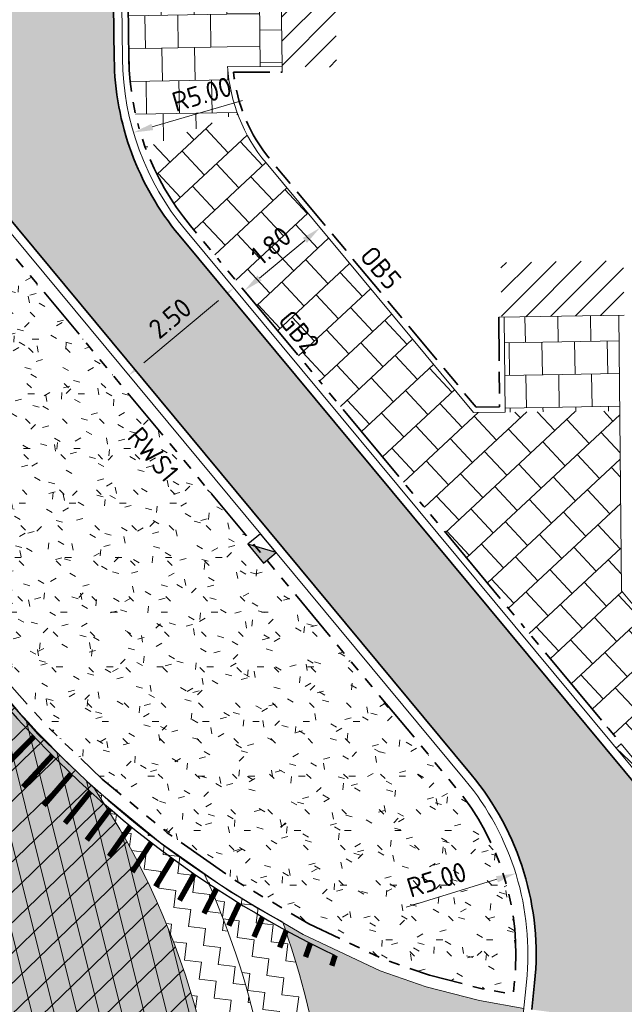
# Model space of a CAD drawing. Header units: metres. Extents: x 196651 to 397723, y 354703 to 710691.
# Tile 211 of 256: x 198066 to 198077, y 356126 to 356144. Entities that reach past the tile are written whole.
import ezdxf
from ezdxf.enums import TextEntityAlignment as Align

# ---------------------------------------------------------------- set-up
doc = ezdxf.new("R2010")
doc.units = ezdxf.units.M
doc.header["$MEASUREMENT"] = 0
for name, pattern in [('VH-OPSLUITBAND_100X200', [16, 8, -2, 4, -2]), ('VH-RIJWIELPADBAND_410X225', [28, 16, -2, 2, -2, 0, -2, 2, -2]), ('VH-RWSBAND_110X220', [24, 10, -2, 2, -2, 2, -2, 2, -2])]:
    doc.linetypes.add(name, pattern=pattern)
for name, color, linetype, lineweight in [('N-WE-GR-GRAS_BERM-A', 86, 'Continuous', 5), ('N-WE-VH-GOOT_TEGEL-G', 170, 'Continuous', 35), ('N-WE-VH-KANTOPSLUITING_OPSLUITBAND_100X200-G', 5, 'VH-OPSLUITBAND_100X200', 35), ('N-WE-VH-KANTOPSLUITING_RIJWIELPADBAND_410X250-G', 5, 'VH-RIJWIELPADBAND_410X225', 35), ('N-WE-VH-KANTOPSLUITING_TEKST-T', 7, 'VH-OPSLUITBAND_100X200', 35), ('N-WE-VH-KANTOPSLUITING_TROTTOIRBAND_RWS_110 220-G', 6, 'VH-RWSBAND_110X220', 35), ('N-WE-VH-KANTVERHARDING-G', 1, 'Continuous', 5), ('N-WE-VH-VERHARDING_ASFALT_DEKLAAG-A', 251, 'Continuous', 5), ('N-WE-VH-VERHARDING_ASFALT_DEKLAAG-G_ZWART', 252, 'Continuous', 5), ('N-WE-VH-VERHARDING_ASFALT_TRAPSGEWIJSFREZEN-1_TRAP-A', 5, 'Continuous', 5), ('N-WE-VH-VERHARDING_HERSTRATEN-A', 252, 'Continuous', 5), ('N-WE-VH-VERHARDING_TEGEL-A', 252, 'Continuous', 5), ('X-XX-AL-AANPIJLING-M', 7, 'Continuous', 18)]:
    doc.layers.add(name, color=color, linetype=linetype, lineweight=lineweight)
doc.layers.add('N-WE-RI-HWA_KOLK_TROTTOIR-S', color=150, linetype='Continuous')
doc.layers.add('N-WE-VW-MARKERING_RUMBLE_STRIP-G', color=7, linetype='Continuous')
doc.layers.add('N-WE-VH-VERHARDING_ASFALT_DEKLAAG-G_ROOD', color=7, linetype='Continuous', lineweight=5, true_color=0xbf4040)
doc.layers.add('X-XX-AL-HULPLIJNEN', color=4, linetype='Continuous', lineweight=25, plot=False)
doc.styles.add('NLCS-ISO', font='NLCS-ISO.ttf')
doc.styles.add('NLCS-ISO-M200-T18', font='NLCS-ISO.ttf')
doc.dimstyles.new('NLCS-M200-T18-PIJL', dxfattribs={"dimscale": 0.2, "dimtxt": 1.799999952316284, "dimasz": 1.8, "dimexe": 2, "dimexo": 2, "dimgap": 0.7, "dimtad": 1, "dimzin": 0, "dimdsep": 46, "dimtxsty": 'NLCS-ISO-M200-T18', "dimcen": 0, "dimdle": 2, "dimse1": 1, "dimse2": 1, "dimclrd": 256, "dimclre": 256, "dimclrt": 256, "dimadec": 1, "dimazin": 0, "dimtfac": 1, "dimtofl": 0, "dimtmove": 1, "dimatfit": 0, "dimfxl": 2, "dimfxlon": 1, "dimtfillclr": 254, "dimtolj": 1, "dimtzin": 0, "dimlwd": 18, "dimlwe": 18, "dimarcsym": 0})

# ---------------------------------------------------------------- blocks, each defined once
blk = doc.blocks.new('*D1789')
at = {"layer": 'Defpoints', "color": 0, "ltscale": 0.2, "transparency": 16777216}
for p in [(198074.9305068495, 356128.0013310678), (198070.1539112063, 356126.5234494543)]:
    blk.add_point(p, dxfattribs=at)
at = {"layer": 'X-XX-AL-AANPIJLING-M', "linetype": 'Continuous', "lineweight": 18, "ltscale": 0.2, "transparency": 16777216}
blk.add_line((198072.9262473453, 356127.3812119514), (198074.5865919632, 356127.8949235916), dxfattribs=at)
at = {"layer": 'X-XX-AL-AANPIJLING-M', "ltscale": 0.2, "transparency": 16777216}
blk.add_solid([(198074.5688573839, 356127.9522427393), (198074.6043265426, 356127.8376044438), (198074.9305068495, 356128.0013310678)], dxfattribs=at)
at = {"layer": 'X-XX-AL-AANPIJLING-M', "ltscale": 0.2, "transparency": 16777216, "insert": (198073.4812799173, 356127.8879059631), "char_height": 0.3599999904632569, "attachment_point": 5, "rotation": 17.19209941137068, "style": 'NLCS-ISO-M200-T18'}
blk.add_mtext('\\A1;R5.00', dxfattribs=at)
blk = doc.blocks.new('*D1961')
at = {"layer": 'Defpoints', "color": 0, "ltscale": 0.2, "transparency": 16777216}
for p in [(198072.7254132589, 356142.9849093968), (198067.9286303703, 356141.5739260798)]:
    blk.add_point(p, dxfattribs=at)
at = {"layer": 'X-XX-AL-AANPIJLING-M', "linetype": 'Continuous', "lineweight": 18, "ltscale": 0.2, "transparency": 16777216}
blk.add_line((198069.9240920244, 356142.1608951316), (198068.2739987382, 356141.6755168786), dxfattribs=at)
at = {"layer": 'X-XX-AL-AANPIJLING-M', "ltscale": 0.2, "transparency": 16777216}
blk.add_solid([(198068.2570669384, 356141.7330782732), (198068.290930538, 356141.6179554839), (198067.9286303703, 356141.5739260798)], dxfattribs=at)
at = {"layer": 'X-XX-AL-AANPIJLING-M', "ltscale": 0.2, "transparency": 16777216, "insert": (198069.1814266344, 356142.2759955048), "char_height": 0.3599999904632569, "attachment_point": 5, "rotation": 16.39135228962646, "style": 'NLCS-ISO-M200-T18'}
blk.add_mtext('\\A1;R5.00', dxfattribs=at)
blk = doc.blocks.new('TEKST TB')
at = {"style": 'NLCS-ISO'}
blk.add_attdef('TEKST_TROTTOIRBANDEN', text='', height=0.36, rotation=0.340705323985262, dxfattribs=at).set_placement((0, 0), align=Align.BOTTOM_CENTER)
blk = doc.blocks.new('N-SRI-HWA-KOLK_TROTTOIR-SO')
blk.add_hatch(color=256).paths.add_polyline_path([(1.125000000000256, 0.7499999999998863), (-1.124999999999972, 0.7499999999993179), (-1.124999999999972, -0.7499999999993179)])
blk.add_line((-1.124999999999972, -0.7499999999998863), (1.124999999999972, 0.7499999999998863))
at = {"flags": 128}
blk.add_lwpolyline([(-1.124999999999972, -0.7499999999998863), (1.124999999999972, -0.7499999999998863), (1.124999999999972, 0.7499999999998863), (-1.124999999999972, 0.7499999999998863)], close=True, dxfattribs=at)
blk = doc.blocks.new('*D1793')
at = {"layer": 'Defpoints', "color": 0, "ltscale": 0.2, "transparency": 16777216}
for p in [(198069.7413238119, 356138.7529253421), (198069.7648533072, 356138.7246175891), (198067.8187580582, 356137.1548825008)]:
    blk.add_point(p, dxfattribs=at)
at = {"layer": 'X-XX-AL-AANPIJLING-M', "linetype": 'Continuous', "lineweight": 18, "ltscale": 0.2, "transparency": 16777216}
blk.add_line((198068.1191370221, 356137.356692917), (198069.4880038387, 356138.49449942), dxfattribs=at)
at = {"layer": 'X-XX-AL-AANPIJLING-M', "ltscale": 0.2, "transparency": 16777216}
for points in [[(198069.4496508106, 356138.5406409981), (198069.5263568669, 356138.4483578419), (198069.7648533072, 356138.7246175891)], [(198068.0807839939, 356137.4028344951), (198068.1574900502, 356137.3105513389), (198067.8422875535, 356137.1265747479)]]:
    blk.add_solid(points, dxfattribs=at)
at = {"layer": 'X-XX-AL-AANPIJLING-M', "ltscale": 0.2, "transparency": 16777216, "insert": (198068.5990209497, 356138.1716845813), "char_height": 0.3599999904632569, "attachment_point": 5, "rotation": 39.73346808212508, "style": 'NLCS-ISO-M200-T18'}
blk.add_mtext('\\A1;2.50', dxfattribs=at)
blk = doc.blocks.new('*D325')
at = {"layer": 'Defpoints', "color": 0, "ltscale": 0.2, "transparency": 16777216}
for p in [(198071.3443652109, 356139.8280201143), (198071.344365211, 356139.8280201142), (198069.9601178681, 356138.6774292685)]:
    blk.add_point(p, dxfattribs=at)
at = {"layer": 'X-XX-AL-AANPIJLING-M', "linetype": 'Continuous', "lineweight": 18, "ltscale": 0.2, "transparency": 16777216}
blk.add_line((198070.2369673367, 356138.9075474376), (198071.0675157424, 356139.5979019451), dxfattribs=at)
at = {"layer": 'X-XX-AL-AANPIJLING-M', "ltscale": 0.2, "transparency": 16777216}
for points in [[(198071.0291627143, 356139.6440435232), (198071.1058687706, 356139.551760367), (198071.344365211, 356139.8280201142)], [(198070.1986143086, 356138.9536890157), (198070.2753203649, 356138.8614058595), (198069.9601178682, 356138.6774292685)]]:
    blk.add_solid(points, dxfattribs=at)
at = {"layer": 'X-XX-AL-AANPIJLING-M', "ltscale": 0.2, "transparency": 16777216, "insert": (198070.447692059, 356139.4988131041), "char_height": 0.3599999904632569, "attachment_point": 5, "rotation": 39.73346808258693, "style": 'NLCS-ISO-M200-T18'}
blk.add_mtext('\\A1;1.80', dxfattribs=at)
blk = doc.blocks.new('*D1662')
at = {"layer": 'Defpoints', "color": 0, "ltscale": 0.2, "transparency": 16777216}
for p in [(198075.9928264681, 356140.4842743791), (198064.4045355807, 356130.9600151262)]:
    blk.add_point(p, dxfattribs=at)
at = {"layer": 'X-XX-AL-AANPIJLING-M', "linetype": 'Continuous', "lineweight": 18, "ltscale": 0.2, "transparency": 16777216}
blk.add_line((198062.6585664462, 356129.5250267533), (198064.1264165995, 356130.7314329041), dxfattribs=at)
at = {"layer": 'X-XX-AL-AANPIJLING-M', "ltscale": 0.2, "transparency": 16777216}
blk.add_solid([(198064.0883195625, 356130.7777860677), (198064.1645136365, 356130.6850797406), (198064.4045355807, 356130.9600151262)], dxfattribs=at)
at = {"layer": 'X-XX-AL-AANPIJLING-M', "ltscale": 0.2, "transparency": 16777216, "insert": (198063.0502478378, 356130.2611555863), "char_height": 0.3599999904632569, "attachment_point": 5, "rotation": 39.41632190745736, "style": 'NLCS-ISO-M200-T18'}
blk.add_mtext('\\A1;R15.00', dxfattribs=at)

msp = doc.modelspace()

# ---------------------------------------------------------------- hatches: boundary and pattern name
at = {"layer": 'N-WE-GR-GRAS_BERM-A'}
h = msp.add_hatch(dxfattribs=at)
h.set_pattern_fill('AGR-GRAS_01', color=256, scale=0.04, pattern_type=2)
h.set_pattern_definition([(0, (198061.4333125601, 356125.7859965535), (1, 1), [0.12, -0.8]), (45, (198061.83331256, 356125.9859965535), (-0.1131370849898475, 1.866761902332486), [0.12, -0.8]), (29.99999999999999, (198061.51331256, 356125.9059965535), (0.2274613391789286, 1.286025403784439), [0.12, -0.8]), (15, (198061.7533125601, 356126.2659965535), (0.3856270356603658, 0.7244941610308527), [0.12, -0.8]), (135, (198061.5933125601, 356127.7859965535), (-0.02828427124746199, -0.6505382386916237), [0.12, -0.8]), (150, (198062.6333125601, 356126.1859965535), (0.2156921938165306, -0.5864101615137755), [0.12, -0.8]), (165, (198061.67331256, 356125.8259965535), (0.1434520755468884, -0.7010146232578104), [0.12, -0.8]), (85, (198061.83331256, 356126.1859965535), (-0.872677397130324, 1.040016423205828), [0.12, -0.8]), (99.99999999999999, (198061.4333125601, 356125.7859965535), (-1.112117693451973, 0.7787131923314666), [0.12, -0.7999999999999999])])
h.paths.add_polyline_path([(198063.8091041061, 356141.6346268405, 0.1861538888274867), (198061.4338776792, 356142.9608054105, 0.03248271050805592), (198061.5931321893, 356140.2017585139), (198061.9378812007, 356138.6044543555), (198062.4298827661, 356137.0464493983), (198063.056744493, 356135.5366420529), (198063.804431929, 356134.0828053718), (198064.5515202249, 356132.8876614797), (198065.3993531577, 356131.760507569), (198066.3376571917, 356130.7066439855), (198067.3543714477, 356129.7284640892), (198068.5482122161, 356128.746290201), (198069.8139300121, 356127.8592989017), (198071.1430605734, 356127.080596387), (198072.5313859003, 356126.419958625), (198073.3523557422, 356126.136865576), (198074.3161181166, 356125.8890409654), (198074.8833027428, 356125.7859965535), (198074.9088737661, 356126.0348483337, 0.2016370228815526), (198073.8298569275, 356129.5789073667)])
at = {"layer": 'N-WE-VH-VERHARDING_ASFALT_DEKLAAG-A', "lineweight": 9}
h = msp.add_hatch(dxfattribs=at)
h.set_pattern_fill('AVH-ASFALT', color=256, scale=0.4, angle=164, pattern_type=2)
h.set_pattern_definition([(224, (0, 0), (0.2778633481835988, -0.2877359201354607), []), (283.9999999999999, (0, 0), (0.3881182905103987, 0.09676875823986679), [])])
h.paths.add_polyline_path([(198042.195, 356121.505), (198042.213, 356122.748), (198042.377, 356124.006), (198042.691, 356125.254), (198043.154, 356126.464), (198043.757, 356127.611), (198044.486, 356128.671), (198045.322, 356129.626), (198046.244, 356130.46), (198047.263, 356131.179), (198048.396, 356131.776), (198049.62, 356132.226), (198050.904, 356132.51), (198052.215, 356132.619), (198053.517, 356132.551), (198054.776, 356132.316), (198055.962, 356131.93), (198057.197, 356131.35), (198058.38, 356130.606), (198059.478, 356129.706), (198060.461, 356128.667), (198061.305, 356127.512), (198061.99, 356126.269), (198062.508, 356124.971), (198062.854, 356123.651), (198063.03, 356122.293), (198063.018, 356120.882), (198062.804, 356119.459), (198062.386, 356118.066), (198061.773, 356116.748), (198060.988, 356115.542), (198060.06, 356114.48), (198059.026, 356113.581), (198057.873, 356112.821), (198056.594, 356112.205), (198055.217, 356111.761), (198053.778, 356111.508), (198052.317, 356111.458), (198050.878, 356111.608), (198049.499, 356111.947), (198048.214, 356112.452), (198047.006, 356113.121), (198045.867, 356113.968), (198044.834, 356114.982), (198043.942, 356116.139), (198043.22, 356117.409), (198042.685, 356118.754), (198042.345, 356120.132)], flags=16)
edge = h.paths.add_edge_path()
edge.add_arc((198055.4766119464, 356121.7187497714), 14.11288123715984, 355.5884498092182, 393.7722363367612)
edge.add_line((198067.2079999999, 356129.5639999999), (198066.1790000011, 356130.5539999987))
edge.add_line((198066.1790000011, 356130.5539999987), (198065.2290000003, 356131.6210000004))
edge.add_line((198065.2290000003, 356131.6210000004), (198064.3699999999, 356132.7630000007))
edge.add_line((198064.3699999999, 356132.7630000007), (198063.6129999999, 356133.974))
edge.add_arc((198053.8240087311, 356126.3573724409), 12.40311918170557, 37.88580496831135, 85.5774554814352)
edge.add_line((198054.7804298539, 356138.7235611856), (198053.7762296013, 356138.7758346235))
edge.add_line((198053.7762296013, 356138.7758346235), (198053.677, 356138.781))
edge.add_arc((198052.3660935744, 356125.937231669), 12.91049420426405, 84.17225479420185, 124.680642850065)
edge.add_line((198045.0199999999, 356136.5539999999), (198044.032, 356135.519))
edge.add_line((198044.032, 356135.519), (198042.957, 356134.575))
edge.add_line((198042.957, 356134.575), (198041.803, 356133.729))
edge.add_line((198041.803, 356133.729), (198040.58, 356132.986))
edge.add_arc((198053.256285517, 356120.5498401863), 17.757992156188, 135.5478466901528, 167.9898876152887)
edge.add_line((198035.8870000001, 356124.2450000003), (198035.7507638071, 356123.3234022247))
edge.add_arc((198059.6964027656, 356125.0312047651), 24.00646193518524, 184.0794266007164, 206.5771165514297)
edge.add_arc((198026.0686544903, 356101.4441579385), 17.68754397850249, 27.560139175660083, 46.57731757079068, ccw=False)
edge.add_arc((198052.3151757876, 356119.6819750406), 14.58518576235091, 223.5779036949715, 261.9630649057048)
edge.add_line((198050.2760000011, 356105.240042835), (198051.0643627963, 356105.1505225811))
edge.add_arc((198052.3151757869, 356119.6819750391), 14.58518576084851, 265.0803201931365, 302.8950754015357)
edge.add_arc((198073.1743636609, 356095.6929686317), 17.47204140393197, 119.23239695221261, 137.7735058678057, ccw=False)
edge.add_arc((198058.583600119, 356119.9447743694), 10.85312894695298, 303.9315362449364, 358.158694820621)
edge.add_line((198069.4311251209, 356119.5960491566), (198069.5476804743, 356120.6331866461))
at = {"layer": 'N-WE-VH-VERHARDING_ASFALT_DEKLAAG-G_ROOD'}
h = msp.add_hatch(color=256, dxfattribs=at)
edge = h.paths.add_edge_path()
edge.add_line((198067.5757918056, 356142.9224683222), (198067.4727698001, 356151.4188680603))
edge.add_line((198067.4727698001, 356151.4188680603), (198067.4512937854, 356153.1900314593))
edge.add_line((198067.4512937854, 356153.1900314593), (198065.2291518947, 356153.1630693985))
edge.add_line((198065.2291518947, 356153.1630693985), (198065.2771761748, 356149.1633577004))
edge.add_line((198065.2771761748, 356149.1633577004), (198065.3096776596, 356146.4495613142))
edge.add_arc((198064.1596776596, 356146.4495613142), 1.149999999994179, -95.2610492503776, 0, ccw=False)
edge.add_line((198064.0542299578, 356145.3044059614), (198061.3955710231, 356145.5492194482))
edge.add_line((198061.3955710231, 356145.5492194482), (198061.2285745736, 356143.3555362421))
edge.add_line((198061.2285745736, 356143.3555362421), (198061.2350305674, 356143.3550167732))
edge.add_arc((198060.9021846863, 356139.2183860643), 4.150000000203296, 39.73346808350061, 85.39971820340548, ccw=False)
edge.add_line((198064.0936438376, 356141.8711371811), (198074.114396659, 356129.8154177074))
edge.add_arc((198070.1539112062, 356126.5234494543), 5.150000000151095, -5.866896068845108, 39.73346808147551, ccw=False)
edge.add_line((198075.2769357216, 356125.9970277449), (198075.2266550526, 356125.5077069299))
edge.add_line((198075.2266550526, 356125.5077069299), (198077.557889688, 356125.204665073))
edge.add_line((198077.557889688, 356125.204665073), (198080.027, 356124.914))
edge.add_line((198080.027, 356124.914), (198081.2830865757, 356124.7711247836))
edge.add_line((198081.2830865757, 356124.7711247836), (198081.534526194, 356124.7414851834))
edge.add_line((198081.534526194, 356124.7414851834), (198081.705887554, 356124.7220586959))
edge.add_arc((198081.7229336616, 356124.893815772), 0.1726008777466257, 84.36434983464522, 264.33221476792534, ccw=False)
edge.add_line((198081.7398834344, 356125.0655823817), (198085.2964146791, 356124.6643327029))
edge.add_line((198085.2964146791, 356124.6643327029), (198085.5659788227, 356127.0583203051))
edge.add_line((198085.5659788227, 356127.0583203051), (198080.6758981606, 356127.6089457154))
edge.add_arc((198081.2521490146, 356132.7266048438), 5.150000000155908, 219.7334680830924, 263.5755284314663, ccw=False)
edge.add_line((198077.2916635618, 356129.4346365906), (198068.7649278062, 356139.6929411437))
edge.add_arc((198072.725413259, 356142.9849093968), 5.15000000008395, 180.6946985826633, 219.7334680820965, ccw=False)
at = {"layer": 'N-WE-VH-VERHARDING_ASFALT_DEKLAAG-G_ZWART'}
h = msp.add_hatch(color=256, dxfattribs=at)
h.paths.add_polyline_path([(198042.195, 356121.505), (198042.213, 356122.748), (198042.377, 356124.006), (198042.691, 356125.254), (198043.154, 356126.464), (198043.757, 356127.611), (198044.486, 356128.671), (198045.322, 356129.626), (198046.244, 356130.46), (198047.263, 356131.179), (198048.396, 356131.776), (198049.62, 356132.226), (198050.904, 356132.51), (198052.215, 356132.619), (198053.517, 356132.551), (198054.776, 356132.316), (198055.962, 356131.93), (198057.197, 356131.35), (198058.38, 356130.606), (198059.478, 356129.706), (198060.461, 356128.667), (198061.305, 356127.512), (198061.99, 356126.269), (198062.508, 356124.971), (198062.854, 356123.651), (198063.03, 356122.293), (198063.018, 356120.882), (198062.804, 356119.459), (198062.386, 356118.066), (198061.773, 356116.748), (198060.988, 356115.542), (198060.06, 356114.48), (198059.026, 356113.581), (198057.873, 356112.821), (198056.594, 356112.205), (198055.217, 356111.761), (198053.778, 356111.508), (198052.317, 356111.458), (198050.878, 356111.608), (198049.499, 356111.947), (198048.214, 356112.452), (198047.006, 356113.121), (198045.867, 356113.968), (198044.834, 356114.982), (198043.942, 356116.139), (198043.22, 356117.409), (198042.685, 356118.754), (198042.345, 356120.132)], flags=16)
edge = h.paths.add_edge_path()
edge.add_arc((198055.4766119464, 356121.7187497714), 14.11288123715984, 355.5884498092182, 393.7722363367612)
edge.add_line((198067.2079999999, 356129.5639999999), (198066.1790000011, 356130.5539999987))
edge.add_line((198066.1790000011, 356130.5539999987), (198065.2290000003, 356131.6210000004))
edge.add_line((198065.2290000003, 356131.6210000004), (198064.3699999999, 356132.7630000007))
edge.add_line((198064.3699999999, 356132.7630000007), (198063.6129999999, 356133.974))
edge.add_arc((198053.8240087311, 356126.3573724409), 12.40311918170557, 37.88580496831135, 85.5774554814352)
edge.add_line((198054.7804298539, 356138.7235611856), (198053.7762296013, 356138.7758346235))
edge.add_line((198053.7762296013, 356138.7758346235), (198053.677, 356138.781))
edge.add_arc((198052.3660935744, 356125.937231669), 12.91049420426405, 84.17225479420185, 124.680642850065)
edge.add_line((198045.0199999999, 356136.5539999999), (198044.032, 356135.519))
edge.add_line((198044.032, 356135.519), (198042.957, 356134.575))
edge.add_line((198042.957, 356134.575), (198041.803, 356133.729))
edge.add_line((198041.803, 356133.729), (198040.58, 356132.986))
edge.add_arc((198053.256285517, 356120.5498401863), 17.757992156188, 135.5478466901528, 167.9898876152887)
edge.add_line((198035.8870000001, 356124.2450000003), (198035.7507638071, 356123.3234022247))
edge.add_arc((198059.6964027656, 356125.0312047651), 24.00646193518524, 184.0794266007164, 206.5771165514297)
edge.add_arc((198026.0686544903, 356101.4441579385), 17.68754397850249, 27.560139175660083, 46.57731757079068, ccw=False)
edge.add_arc((198052.3151757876, 356119.6819750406), 14.58518576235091, 223.5779036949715, 261.9630649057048)
edge.add_line((198050.2760000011, 356105.240042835), (198051.0643627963, 356105.1505225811))
edge.add_arc((198052.3151757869, 356119.6819750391), 14.58518576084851, 265.0803201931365, 302.8950754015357)
edge.add_arc((198073.1743636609, 356095.6929686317), 17.47204140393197, 119.23239695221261, 137.7735058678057, ccw=False)
edge.add_arc((198058.583600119, 356119.9447743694), 10.85312894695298, 303.9315362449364, 358.158694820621)
edge.add_line((198069.4311251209, 356119.5960491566), (198069.5476804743, 356120.6331866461))
h = msp.add_hatch(color=256, dxfattribs=at)
edge = h.paths.add_edge_path()
edge.add_arc((198055.4766119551, 356121.718749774), 16.11288122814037, 17.2040291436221, 19.53903229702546)
edge.add_line((198070.6616146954, 356127.1076859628), (198071.04, 356126.886))
edge.add_line((198071.04, 356126.886), (198072.448, 356126.216))
edge.add_line((198072.448, 356126.216), (198072.6307891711, 356126.1529692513))
edge.add_line((198072.6307891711, 356126.1529692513), (198072.4277362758, 356125.7919532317))
edge.add_line((198072.4277362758, 356125.7919532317), (198070.8685636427, 356126.4845408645))
h = msp.add_hatch(color=256, dxfattribs=at)
edge = h.paths.add_edge_path()
edge.add_arc((198055.4766119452, 356121.7187497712), 16.11288123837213, 0.554360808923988, 17.20402914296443)
edge.add_line((198070.8685636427, 356126.4845408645), (198072.4277362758, 356125.7919532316))
edge.add_line((198072.4277362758, 356125.7919532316), (198072.6307891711, 356126.1529692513))
edge.add_line((198072.6307891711, 356126.1529692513), (198073.289, 356125.926))
edge.add_line((198073.289, 356125.926), (198074.269, 356125.674))
edge.add_line((198074.269, 356125.674), (198075.0778528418, 356125.5270500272))
edge.add_line((198075.0778528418, 356125.5270500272), (198074.6645690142, 356121.5050594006))
edge.add_line((198074.6645690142, 356121.5050594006), (198071.5887389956, 356121.8746462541))
edge = h.paths.add_edge_path()
edge.add_arc((198058.5836001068, 356119.9447739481), 12.85312894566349, 331.8650994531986, 350.7567152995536)
edge.add_line((198071.2698337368, 356117.8802158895), (198074.2573688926, 356117.5422741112))
edge.add_line((198074.2573688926, 356117.5422741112), (198073.7926777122, 356113.0199980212))
edge.add_line((198073.7926777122, 356113.0199980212), (198073.575, 356113.036))
edge.add_line((198073.575, 356113.036), (198071.917, 356113.046))
edge.add_line((198071.917, 356113.046), (198071.692, 356113.037))
edge.add_line((198071.692, 356113.037), (198071.3457687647, 356113.0232424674))
edge.add_line((198071.3457687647, 356113.0232424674), (198070.9548338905, 356113.8125003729))
edge.add_line((198070.9548338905, 356113.8125003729), (198070.8923662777, 356113.8212629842))
edge.add_arc((198069.9894237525, 356107.3842842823), 6.500000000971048, 82.01497743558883, 90.62958790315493)
at = {"layer": 'N-WE-VH-VERHARDING_ASFALT_TRAPSGEWIJSFREZEN-1_TRAP-A', "lineweight": 9}
h = msp.add_hatch(dxfattribs=at)
h.set_pattern_fill('AVH-ASFALT_FREESVAK', color=256, scale=0.2, angle=83.00000000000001, pattern_type=2)
h.set_pattern_definition([(83.00000000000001, (198067.208, 356120.633186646), (-0.2720865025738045, 0.3482548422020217), [0.3125, -0.3125]), (173, (198067.2460841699, 356120.9433573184), (-0.3482548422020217, -0.2720865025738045), [0.3125, -0.3125])])
h.paths.add_polyline_path([(198069.2188214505, 356128.0076969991), (198068.415, 356128.571), (198067.208, 356129.564, -0.1681670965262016), (198069.5476804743, 356120.633186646, -0.2913440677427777), (198070.5888051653, 356121.8629558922, 0.105297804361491)])
h = msp.add_hatch(dxfattribs=at)
h.set_pattern_fill('AVH-ASFALT_FREESVAK', color=256, scale=0.2, angle=83.00000000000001, pattern_type=2)
h.set_pattern_definition([(83.00000000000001, (198069.2188214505, 356121.8629558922), (-0.2720865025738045, 0.3482548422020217), [0.3125, -0.3125]), (173, (198069.2569056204, 356122.1731265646), (-0.3482548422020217, -0.2720865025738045), [0.3125, -0.3125])])
h.paths.add_polyline_path([(198070.6616146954, 356127.1076859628), (198069.695, 356127.674), (198069.2188214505, 356128.0076969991, -0.1052978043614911), (198070.5888051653, 356121.8629558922, -0.1056075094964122), (198071.2128768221, 356121.9198092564), (198071.5887389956, 356121.8746462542, 0.08302624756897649)])
at = {"layer": 'N-WE-VH-VERHARDING_HERSTRATEN-A', "lineweight": 9}
h = msp.add_hatch(dxfattribs=at)
h.set_pattern_fill('ANSI31', color=256, scale=0.1)
h.set_pattern_definition([(45, (198070.6209680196, 356142.772400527), (-0.2245064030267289, 0.2245064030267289), [])])
h.paths.add_polyline_path([(198071.6209751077, 356144.9936178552), (198070.6209680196, 356144.987061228), (198070.6521755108, 356142.7765967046), (198071.6523344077, 356142.772400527)])
h = msp.add_hatch(dxfattribs=at)
h.set_pattern_fill('ANSI31', color=256, scale=0.1)
h.set_pattern_definition([(45, (198074.6581685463, 356138.1935712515), (-0.2245064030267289, 0.2245064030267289), [])])
h.paths.add_polyline_path([(198076.9046831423, 356139.2261057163), (198074.6581685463, 356139.1934724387), (198074.6722336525, 356138.1935712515), (198076.919207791, 356138.2262112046)])
at = {"layer": 'N-WE-VH-VERHARDING_TEGEL-A'}
h = msp.add_hatch(dxfattribs=at)
h.set_pattern_fill('AVH-TEGEL_300X300_HALFST', color=256, scale=2, angle=91, pattern_type=2)
h.set_pattern_definition([(90.99999999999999, (198070.237771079, 356143.7503973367), (-0.3104257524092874, 0.5946728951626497), [0.6, -0.6]), (181, (198070.237771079, 356143.7503973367), (0.01047144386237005, -0.5999086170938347), [])])
h.paths.add_polyline_path([(198069.5749971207, 356148.7735755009), (198067.7731067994, 356148.9185610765), (198067.8215229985, 356144.9255949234), (198067.833647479, 356143.9256684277), (198067.8457719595, 356142.9257419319, 0.0853759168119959), (198068.1459816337, 356141.2987285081), (198069.8351162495, 356141.9206804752, -0.07174318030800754), (198069.6521843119, 356142.7807921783), (198069.6209895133, 356144.9805047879)])
h = msp.add_hatch(dxfattribs=at)
h.set_pattern_fill('AVH-TEGEL_300X300_HALFST', color=256, scale=2, angle=180.5, pattern_type=2)
h.set_pattern_definition([(180.5, (198070.237771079, 356143.7503973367), (-0.5973591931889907, -0.3052244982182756), [0.6, -0.6]), (270.4999999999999, (198070.237771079, 356143.7503973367), (0.5999771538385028, 0.005235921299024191), [])])
h.paths.add_polyline_path([(198070.6209680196, 356144.9870612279), (198069.6209895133, 356144.9805047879), (198069.6521843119, 356142.7807921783), (198070.6521755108, 356142.7765967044)])
h = msp.add_hatch(dxfattribs=at)
h.set_pattern_fill('AVH-TEGEL_300X300_HALFST', color=256, scale=2, angle=313, pattern_type=2)
h.set_pattern_definition([(313, (0, 0), (0.6286051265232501, -0.2342127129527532), [0.6, -0.6]), (43.00000000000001, (0, 0), (-0.4091990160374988, 0.4388122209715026), [])])
edge = h.paths.add_edge_path()
edge.add_line((198069.8351162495, 356141.9206804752), (198068.1459816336, 356141.2987285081))
edge.add_arc((198072.7254132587, 356142.9849093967), 4.879999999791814, 200.214083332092, 219.7334680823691)
edge.add_line((198068.9725649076, 356139.8655297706), (198077.4993006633, 356129.6072252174))
edge.add_arc((198081.2521490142, 356132.7266048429), 4.879999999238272, 219.7334680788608, 248.9955007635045)
edge.add_line((198079.5029556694, 356128.1708697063), (198080.1481499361, 356129.8512638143))
edge.add_arc((198081.2521490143, 356132.7266048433), 3.079999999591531, 219.7334680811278, 248.9955007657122, ccw=False)
edge.add_line((198078.8835480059, 356130.7578160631), (198076.8695276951, 356133.1808340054))
edge.add_line((198076.8695276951, 356133.1808340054), (198076.8366862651, 356136.4733884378))
edge.add_line((198076.8366862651, 356136.4733884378), (198074.7367907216, 356136.4524431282))
edge.add_line((198074.7367907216, 356136.4524431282), (198074.6953494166, 356136.4518692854))
edge.add_line((198074.6953494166, 356136.4518692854), (198074.2596748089, 356136.4458364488))
edge.add_line((198074.2596748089, 356136.4458364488), (198074.1953973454, 356136.4449463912))
edge.add_line((198074.1953973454, 356136.4449463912), (198074.1568308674, 356136.4444123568))
edge.add_line((198074.1568308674, 356136.4444123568), (198070.3568122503, 356141.0161206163))
edge.add_arc((198072.7254132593, 356142.984909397), 3.080000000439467, 200.2140833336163, 219.7334680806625, ccw=False)
h = msp.add_hatch(dxfattribs=at)
h.set_pattern_fill('AVH-TEGEL_300X300_HALFST', color=256, scale=2, angle=271, pattern_type=2)
h.set_pattern_definition([(271, (0, 0), (0.3104257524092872, -0.5946728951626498), [0.6, -0.6]), (0.9999999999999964, (0, 0), (-0.01047144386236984, 0.5999086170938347), [])])
h.paths.add_polyline_path([(198076.8192173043, 356138.2247587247), (198074.7194170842, 356138.1942566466), (198074.7367907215, 356136.452443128), (198076.8366862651, 356136.4733884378)])

# ---------------------------------------------------------------- linework, layer by layer
at = {"layer": 'N-WE-VH-GOOT_TEGEL-G', "flags": 128}
for points in [[(198067.4391693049, 356154.189957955), (198067.4727698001, 356151.4188680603), (198067.5757918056, 356142.9224683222, 0.1720055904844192), (198068.7649278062, 356139.6929411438), (198077.2916635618, 356129.4346365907, 0.1936652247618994), (198080.6758981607, 356127.6089457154), (198085.5659788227, 356127.0583203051)], [(198075.2266550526, 356125.5077069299), (198075.2769357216, 356125.9970277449, 0.2016370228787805), (198074.1143966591, 356129.8154177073), (198064.0936438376, 356141.8711371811, 0.2019362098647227), (198061.2350305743, 356143.3550167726), (198061.2285745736, 356143.3555362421)]]:
    msp.add_lwpolyline(points, format="xyb", dxfattribs=at)
at = {"layer": 'N-WE-VH-KANTOPSLUITING_OPSLUITBAND_100X200-G', "ltscale": 0.1, "flags": 128}
msp.add_lwpolyline([(198074.6194265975, 356138.1928041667), (198074.6358021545, 356136.5510543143), (198074.2032034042, 356136.5450640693), (198070.4337148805, 356141.08004233, -0.148858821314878), (198069.7610188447, 356142.6803346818), (198070.6517559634, 356142.6765975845)], format="xyb", dxfattribs=at)
at = {"layer": 'N-WE-VH-KANTOPSLUITING_RIJWIELPADBAND_410X250-G', "ltscale": 0.1, "flags": 128}
msp.add_lwpolyline([(198067.833647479, 356143.9256684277), (198067.8457719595, 356142.9257419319, 0.1720055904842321), (198068.9725649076, 356139.8655297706), (198076.8600835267, 356130.376251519)], format="xyb", dxfattribs=at)
at = {"layer": 'N-WE-VH-KANTOPSLUITING_TROTTOIRBAND_RWS_110 220-G', "ltscale": 0.1, "flags": 128}
msp.add_lwpolyline([(198061.4338776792, 356142.9608054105, 0.0324827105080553), (198061.5931321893, 356140.2017585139), (198061.9378812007, 356138.6044543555), (198062.4298827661, 356137.0464493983), (198063.056744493, 356135.5366420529), (198063.804431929, 356134.0828053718), (198064.5515202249, 356132.8876614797), (198065.3993531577, 356131.760507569), (198066.3376571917, 356130.7066439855), (198067.3543714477, 356129.7284640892), (198068.5482122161, 356128.746290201), (198069.8139300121, 356127.8592989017), (198071.1430605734, 356127.080596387), (198072.5313859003, 356126.419958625), (198073.3523557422, 356126.136865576), (198074.3161181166, 356125.8890409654), (198074.8833027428, 356125.7859965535), (198074.9088737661, 356126.0348483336, 0.2016370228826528), (198073.8298569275, 356129.5789073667), (198063.809104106, 356141.6346268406, 0.1861538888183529)], format="xyb", close=True, dxfattribs=at)
at = {"layer": 'N-WE-VH-KANTVERHARDING-G', "flags": 128}
for points in [[(198065.1271869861, 356149.1615567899), (198065.079162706, 356153.161268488), (198067.6012827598, 356153.1918501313), (198067.6227587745, 356151.4206867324), (198067.72578078, 356142.9242869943, 0.1720055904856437), (198068.8802817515, 356139.7888237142), (198077.407017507, 356129.5305191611, 0.1936652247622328), (198080.6926821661, 356127.7580037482), (198085.5827628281, 356127.207378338)], [(198052.3303097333, 356100.1550690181), (198057.198076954, 356099.681692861, 0.2587025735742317), (198061.6468761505, 356101.6119091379, -0.1799115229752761), (198069.6218049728, 356106.6079314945, 0.3271666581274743), (198073.5844457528, 356110.9935287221), (198075.1277214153, 356126.0123604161, 0.2016370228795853), (198073.9990427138, 356129.7195351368), (198063.9782898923, 356141.7752546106, 0.2019362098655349), (198061.223, 356143.2055), (198048.8110209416, 356144.2042055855, 0.178601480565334), (198046.1444289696, 356143.4570502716), (198038.2411336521, 356137.73495075, -0.06726575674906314), (198034.7005468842, 356135.8358216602, 0.2899665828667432), (198031.4701541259, 356131.5717706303), (198031.4294343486, 356131.0894830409)], [(198061.2170373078, 356143.2059797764, 0.03543232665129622), (198061.376, 356140.165), (198061.725, 356138.548), (198062.223, 356136.971), (198062.857, 356135.444), (198063.613, 356133.974), (198064.37, 356132.763), (198065.229, 356131.621), (198066.179, 356130.554), (198067.208, 356129.564), (198068.415, 356128.571), (198069.695, 356127.674), (198071.04, 356126.886), (198072.448, 356126.216), (198073.289, 356125.926), (198074.269, 356125.674), (198075.0778528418, 356125.5270500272)], [(198069.6521843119, 356142.7807921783, 0.1580874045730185), (198070.3568122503, 356141.0161206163), (198074.1568308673, 356136.4444123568), (198074.7367907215, 356136.452443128), (198074.7194170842, 356138.1942566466)], [(198076.8192127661, 356138.225213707), (198076.8695276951, 356133.1808340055), (198078.8835480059, 356130.7578160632, 0.1936652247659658), (198080.9075174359, 356129.6659465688), (198085.7975980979, 356129.1153211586)], [(198064.641840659, 356110.9398792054, 0.2411272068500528), (198069.4311251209, 356119.5960491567), (198069.5476804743, 356120.6331866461, 0.1681670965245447), (198067.2080000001, 356129.564, 0.131447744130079)], [(198070.5888051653, 356121.8629558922, 0.1052978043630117), (198069.2188214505, 356128.0076969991)], [(198071.5887389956, 356121.8746462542, 0.08302624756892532), (198070.6616146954, 356127.1076859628)]]:
    msp.add_lwpolyline(points, format="xyb", dxfattribs=at)
for points in [[(198069.6521843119, 356142.7807921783), (198070.6521755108, 356142.7765967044), (198070.6209680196, 356144.9870612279), (198069.6209895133, 356144.9805047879)], [(198070.6517559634, 356142.6765975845), (198070.6521755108, 356142.7765967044)], [(198074.6194265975, 356138.1928041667), (198076.919207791, 356138.2262112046)], [(198076.8600835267, 356130.3762515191), (198076.7678003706, 356130.2995454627)], [(198077.4993006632, 356129.6072252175), (198076.7678003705, 356130.2995454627)], [(198076.8600835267, 356130.376251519), (198077.4993006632, 356129.6072252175)]]:
    msp.add_lwpolyline(points, dxfattribs=at)
at = {"layer": 'N-WE-VW-MARKERING_RUMBLE_STRIP-G', "const_width": 0.1, "flags": 128}
for points in [[(198065.5407510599, 356129.9355010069), (198066.1080661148, 356130.508064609)], [(198065.9067944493, 356129.5849873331), (198066.4426269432, 356130.1640249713)], [(198066.2845852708, 356129.2471683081), (198066.7865223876, 356129.8281510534)], [(198066.6736835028, 356128.9224373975), (198067.1396947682, 356129.5005963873)], [(198067.0736359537, 356128.6111728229), (198067.502089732, 356129.1815244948)], [(198067.4839767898, 356128.3137371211), (198067.8736553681, 356128.8711094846)], [(198067.9042280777, 356128.0304767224), (198068.2543412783, 356128.5695366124)], [(198068.333900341, 356127.7617215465), (198068.6440976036, 356128.2770028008)], [(198068.7724931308, 356127.507784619), (198069.0428740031, 356127.9937171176)], [(198069.2194956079, 356127.2689617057), (198069.4506185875, 356127.7199012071)], [(198069.6743871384, 356127.0455309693), (198069.8672768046, 356127.4557896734)], [(198070.1366378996, 356126.8377526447), (198070.2927902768, 356127.2016304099)], [(198070.6057094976, 356126.645868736), (198070.7270955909, 356126.9576848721)], [(198071.0810555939, 356126.4701027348), (198071.1701230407, 356126.7242282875)], [(198071.562122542, 356126.3106593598), (198071.6217953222, 356126.5015497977)]]:
    msp.add_lwpolyline(points, dxfattribs=at)
at = {"layer": 'X-XX-AL-HULPLIJNEN'}
for radius, start, end in [(18.54043710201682, 189.8889319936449, 241.0436992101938), (18.64043710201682, 191.4367093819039, 244.5302495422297)]:
    msp.add_arc((198079.6378266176, 356143.3303684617), radius, start, end, dxfattribs=at)

# ---------------------------------------------------------------- block references
at = {"layer": 'N-WE-RI-HWA_KOLK_TROTTOIR-S', "xscale": 0.2000000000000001, "yscale": 0.2000000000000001, "zscale": 0.2000000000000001, "rotation": 129.7334680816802}
msp.add_blockref('N-SRI-HWA-KOLK_TROTTOIR-SO', (198070.2829550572, 356133.955606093), dxfattribs=at)
at = {"layer": 'N-WE-VH-KANTOPSLUITING_TEKST-T'}
for p, rotation, values in [((198072.2368559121, 356138.9107280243), 309.7334680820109, {'TEKST_TROTTOIRBANDEN': 'OB5'}), ((198070.7407735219, 356137.7382417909), 309.7334680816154, {'TEKST_TROTTOIRBANDEN': 'GB2'}), ((198068.0701129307, 356135.4911672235), 309.7334680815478, {'TEKST_TROTTOIRBANDEN': 'RWS1'})]:
    msp.add_blockref('TEKST TB', p, dxfattribs=dict(at, rotation=rotation)).add_auto_attribs(values)

# ---------------------------------------------------------------- dimensions: what is measured, and where the dimension line sits
at = {"layer": 'X-XX-AL-AANPIJLING-M', "ltscale": 0.2}
for center, mpoint, picture, middle in [((198072.7254132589, 356142.9849093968), (198067.9286303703, 356141.5739260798), '*D1961', (198069.2717295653, 356141.9690014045)), ((198070.1539112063, 356126.5234494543), (198074.9305068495, 356128.0013310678), '*D1789', (198073.5758643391, 356127.5822038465))]:
    dim = msp.add_radius_dim(center=center, mpoint=mpoint, dimstyle='NLCS-M200-T18-PIJL', dxfattribs=at)
    dim.commit()
    dim.dimension.update_dxf_attribs({"geometry": picture, "text_midpoint": middle, "dimtype": 164})
dim = msp.add_radius_dim(center=(198075.9928264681, 356140.4842743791), mpoint=(198064.4045355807, 356130.9600151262), dimstyle='NLCS-M200-T18-PIJL', dxfattribs=at)
dim.commit()
dim.dimension.update_dxf_attribs({"geometry": '*D1662', "text_midpoint": (198063.0502478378, 356130.2611555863)})
for p1, p2, distance, picture, middle in [((198069.9601178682, 356138.6774292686), (198071.3443652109, 356139.8280201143), -1.0057424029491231e-10, '*D325', (198070.447692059, 356139.4988131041)), ((198067.8187580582, 356137.1548825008), (198069.7413238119, 356138.752925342), -0.03680986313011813, '*D1793', (198068.5990209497, 356138.1716845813))]:
    dim = msp.add_aligned_dim(p1=p1, p2=p2, distance=distance, dimstyle='NLCS-M200-T18-PIJL', dxfattribs=at)
    dim.commit()
    dim.dimension.update_dxf_attribs({"geometry": picture, "text_midpoint": middle})

doc.saveas('drawing.dxf')
